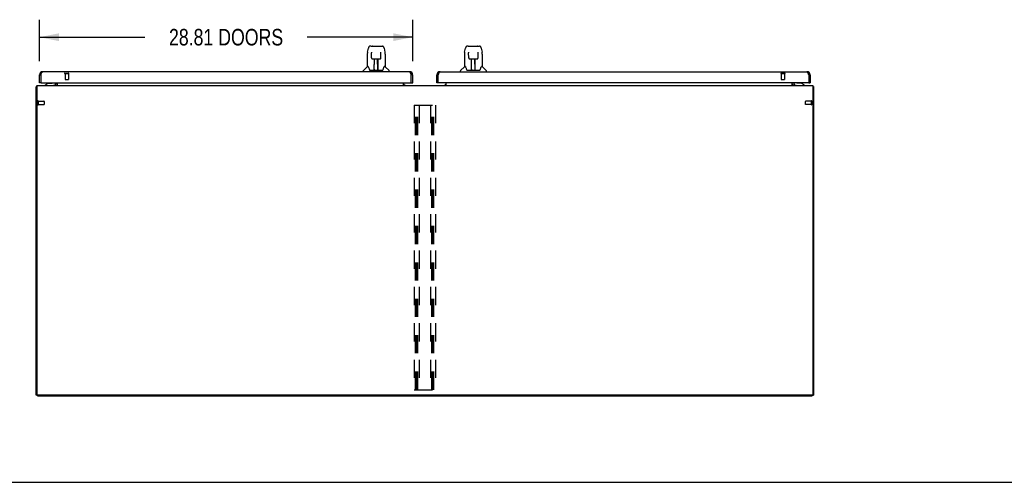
# Model space of a CAD drawing. Header units: inches. Extents: x 0 to 256, y 0 to 165.
# Tile 2 of 88: x 52 to 128, y 0 to 36. Entities that reach past the tile are written whole.
import ezdxf

# ---------------------------------------------------------------- set-up
doc = ezdxf.new("R2010")
doc.units = ezdxf.units.IN
doc.header["$LTSCALE"] = 14.05744
doc.header["$MEASUREMENT"] = 0
doc.linetypes.add('HIDDEN', pattern=[0.2, 0.1, -0.1])
doc.layers.get('0').update_dxf_attribs({"linetype": 'CONTINUOUS'})
for name, color, linetype in [('02___PRT_ALL_AXES', 7, 'CONTINUOUS'), ('DEFAULT_2', 8, 'HIDDEN'), ('DIMENSIONS', 7, 'CONTINUOUS')]:
    doc.layers.add(name, color=color, linetype=linetype)
doc.styles.get("Standard").update_dxf_attribs({"font": 'txt', "width": 0.8})
doc.dimstyles.new('DIMSTYLE_1', dxfattribs={"dimtxt": 1.277949, "dimasz": 1.50347, "dimexe": 0.09, "dimexo": 0.07, "dimgap": 0.0425, "dimtad": 0, "dimtih": 1, "dimtoh": 1, "dimzin": 4, "dimdsep": 46, "dimtxsty": 'Standard', "dimblk": '_FILLED', "dimblk1": '_FILLED', "dimblk2": '_FILLED', "dimcen": 0.09, "dimadec": 0, "dimazin": 0, "dimtfac": 1, "dimtofl": 0, "dimtmove": 0, "dimatfit": 3, "dimldrblk": '_FILLED', "dimfxl": 0, "dimtolj": 1, "dimtzin": 4, "dimarcsym": 0})

# ---------------------------------------------------------------- blocks, each defined once
blk = doc.blocks.new('_FILLED')
at = {"color": 0, "linetype": 'ByBlock'}
blk.add_solid([(0, 0), (-1, 0.2), (-1, -0.2)], dxfattribs=at)
blk = doc.blocks.new('*D20')
at = {"layer": 'DIMENSIONS', "color": 2, "linetype": 'Continuous'}
for p, q in [((53.304, 32.539), (53.304, 35.754)), ((82.117, 32.539), (82.117, 35.754)), ((53.304, 34.401), (61.448, 34.401)), ((82.117, 34.401), (73.972, 34.401))]:
    blk.add_line(p, q, dxfattribs=at)
at = {"layer": 'DIMENSIONS', "color": 2, "linetype": 'Continuous', "xscale": 1.5034695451, "yscale": 1.5034695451, "zscale": 1.5034695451, "rotation": 180}
blk.add_blockref('_FILLED', (53.304, 34.401), dxfattribs=at)
at = {"layer": 'DIMENSIONS', "color": 2, "linetype": 'Continuous', "xscale": 1.5034695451, "yscale": 1.5034695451, "zscale": 1.5034695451}
blk.add_blockref('_FILLED', (82.117, 34.401), dxfattribs=at)
at = {"layer": 'DIMENSIONS', "color": 2, "linetype": 'Continuous', "insert": (67.71, 35.04), "char_height": 1.27795, "width": 11.24595, "attachment_point": 2, "line_spacing_factor": 0.9}
blk.add_mtext('28.81 DOORS', dxfattribs=at)

msp = doc.modelspace()

# ---------------------------------------------------------------- linework, layer by layer
at = {"color": 7, "linetype": 'Continuous'}
for p, q in [((78.63, 33.242), (78.695, 33.547)), ((78.899, 33.701), (78.819, 33.701)), ((78.9, 33.701), (79.788, 33.701)), ((78.905, 33.701), (78.904, 33.701)), ((79.01, 33.713), (79.597, 33.713)), ((79.912, 33.547), (79.977, 33.242)), ((86.131, 33.242), (86.196, 33.547)), ((86.4, 33.701), (86.32, 33.701)), ((86.401, 33.701), (87.289, 33.701)), ((86.406, 33.701), (86.405, 33.701)), ((86.511, 33.713), (87.098, 33.713)), ((87.413, 33.547), (87.478, 33.242)), ((78.615, 33.099), (78.615, 32.127)), ((78.937, 33.19), (78.917, 33.19)), ((78.936, 33.226), (78.936, 33.222)), ((78.936, 33.222), (78.937, 33.218)), ((78.937, 33.218), (78.937, 33.21)), ((78.937, 33.21), (78.937, 33.199)), ((78.944, 32.795), (78.937, 33.199)), ((79.016, 32.718), (79.023, 32.717)), ((79.024, 32.717), (79.144, 32.717)), ((79.154, 31.871), (79.169, 32.718)), ((79.162, 32.302), (79.162, 32.718)), ((79.181, 32.718), (79.427, 32.718)), ((79.43, 31.851), (79.414, 32.718)), ((79.445, 31.851), (79.445, 32.718)), ((79.463, 32.717), (79.583, 32.717)), ((79.663, 32.795), (79.67, 33.207)), ((79.67, 33.207), (79.671, 33.216)), ((79.69, 33.19), (79.67, 33.19)), ((79.671, 33.216), (79.671, 33.22)), ((79.983, 33.21), (79.977, 33.242)), ((79.993, 33.098), (79.993, 32.127)), ((86.116, 33.099), (86.116, 32.127)), ((86.438, 33.19), (86.418, 33.19)), ((86.437, 33.226), (86.437, 33.222)), ((86.437, 33.222), (86.438, 33.218)), ((86.438, 33.218), (86.438, 33.21)), ((86.438, 33.21), (86.438, 33.199)), ((86.445, 32.795), (86.438, 33.199)), ((86.517, 32.718), (86.524, 32.717)), ((86.525, 32.717), (86.645, 32.717)), ((86.655, 31.871), (86.67, 32.718)), ((86.663, 32.302), (86.663, 32.718)), ((86.682, 32.718), (86.928, 32.718)), ((86.931, 31.851), (86.915, 32.718)), ((86.946, 31.851), (86.946, 32.718)), ((86.964, 32.717), (87.084, 32.717)), ((87.164, 32.795), (87.171, 33.207)), ((87.171, 33.207), (87.172, 33.216)), ((87.191, 33.19), (87.171, 33.19)), ((87.172, 33.216), (87.172, 33.22)), ((87.484, 33.21), (87.478, 33.242)), ((87.494, 33.098), (87.494, 32.127)), ((78.609, 32.121), (78.311, 31.823)), ((78.688, 32.127), (78.615, 32.127)), ((78.684, 32.127), (78.69, 32.117)), ((78.75, 31.962), (78.765, 31.915)), ((79.167, 32.572), (79.162, 32.572)), ((79.165, 32.493), (79.162, 32.493)), ((79.165, 32.481), (79.162, 32.481)), ((79.445, 32.572), (79.417, 32.572)), ((79.445, 32.493), (79.418, 32.493)), ((79.445, 32.481), (79.419, 32.481)), ((79.423, 32.253), (79.445, 32.253)), ((79.445, 32.249), (79.423, 32.249)), ((79.917, 32.116), (79.922, 32.125)), ((79.993, 32.127), (79.92, 32.127)), ((79.998, 32.121), (80.296, 31.823)), ((86.11, 32.121), (85.812, 31.823)), ((86.189, 32.127), (86.116, 32.127)), ((86.185, 32.127), (86.191, 32.117)), ((86.251, 31.962), (86.266, 31.915)), ((86.668, 32.572), (86.663, 32.572)), ((86.666, 32.493), (86.663, 32.493)), ((86.666, 32.481), (86.663, 32.481)), ((86.946, 32.572), (86.918, 32.572)), ((86.946, 32.493), (86.919, 32.493)), ((86.946, 32.481), (86.92, 32.481)), ((86.924, 32.253), (86.946, 32.253)), ((86.946, 32.249), (86.924, 32.249)), ((87.418, 32.116), (87.423, 32.125)), ((87.494, 32.127), (87.421, 32.127)), ((87.499, 32.121), (87.797, 31.823)), ((53.304, 31.486), (53.408, 31.486)), ((78.3, 31.733), (78.3, 31.795)), ((78.765, 31.915), (78.768, 31.907)), ((78.782, 31.874), (78.788, 31.867)), ((78.818, 31.851), (79.789, 31.851)), ((79.155, 31.923), (79.155, 31.897)), ((79.162, 31.851), (79.162, 31.855)), ((79.429, 31.897), (79.428, 31.923)), ((79.839, 31.906), (79.842, 31.915)), ((80.308, 31.733), (80.308, 31.795)), ((82.117, 31.486), (82.013, 31.486)), ((83.992, 31.486), (84.096, 31.486)), ((85.801, 31.733), (85.801, 31.795)), ((86.266, 31.915), (86.269, 31.907)), ((86.283, 31.874), (86.289, 31.867)), ((86.319, 31.851), (87.29, 31.851)), ((86.656, 31.923), (86.656, 31.897)), ((86.663, 31.851), (86.663, 31.855)), ((86.93, 31.897), (86.929, 31.923)), ((87.34, 31.906), (87.343, 31.915)), ((87.809, 31.733), (87.809, 31.795)), ((112.804, 31.486), (112.7, 31.486)), ((53.106, 30.575), (53.054, 30.575)), ((53.408, 30.879), (53.304, 30.879)), ((53.408, 30.909), (53.408, 30.879)), ((54.004, 30.857), (53.765, 30.719)), ((53.765, 30.679), (53.765, 30.719)), ((53.901, 30.797), (53.901, 30.809)), ((53.901, 30.809), (53.921, 30.809)), ((54.004, 30.857), (54.277, 30.857)), ((54.533, 30.719), (54.533, 30.719)), ((54.533, 30.719), (54.533, 30.719)), ((54.57, 30.68), (54.536, 30.715)), ((54.552, 30.837), (54.552, 30.879)), ((82.013, 30.879), (82.013, 30.909)), ((82.013, 30.879), (82.117, 30.879)), ((84.096, 30.879), (83.992, 30.879)), ((84.096, 30.909), (84.096, 30.879)), ((111.556, 30.837), (111.556, 30.879)), ((112.105, 30.857), (111.831, 30.857)), ((112.343, 30.719), (112.105, 30.857)), ((112.207, 30.809), (112.187, 30.809)), ((112.207, 30.797), (112.207, 30.809)), ((112.343, 30.679), (112.343, 30.719)), ((112.7, 30.879), (112.7, 30.909)), ((112.7, 30.879), (112.804, 30.879)), ((113.002, 30.575), (113.054, 30.575)), ((53.158, 6.731), (53.054, 6.731)), ((53.158, 6.679), (53.158, 6.732)), ((53.158, 6.679), (112.95, 6.679)), ((112.95, 6.679), (112.95, 6.732)), ((112.95, 6.731), (113.054, 6.731)), ((0, 0), (255.59, 0))]:
    msp.add_line(p, q, dxfattribs=at)
at = {"color": 3, "linetype": 'Continuous'}
for p, q in [((53.304, 30.879), (53.304, 31.486)), ((53.408, 31.486), (53.408, 30.909)), ((81.87, 31.733), (53.551, 31.733)), ((82.013, 31.486), (82.002, 31.516)), ((82.013, 30.909), (82.013, 31.486)), ((82.117, 30.879), (82.117, 31.486)), ((83.992, 30.879), (83.992, 31.486)), ((84.096, 30.909), (84.096, 31.486)), ((84.238, 31.733), (112.558, 31.733)), ((112.7, 31.486), (112.689, 31.516)), ((112.7, 31.486), (112.7, 30.909)), ((112.804, 31.486), (112.804, 30.879)), ((53.054, 6.731), (53.054, 30.575)), ((53.106, 30.679), (53.106, 6.794)), ((53.106, 30.679), (113.002, 30.679)), ((53.438, 30.879), (81.983, 30.879)), ((54.533, 30.719), (54.534, 30.718)), ((54.534, 30.718), (54.535, 30.717)), ((54.535, 30.717), (54.539, 30.711)), ((54.575, 30.822), (54.575, 30.879)), ((54.679, 30.879), (54.679, 30.679)), ((81.408, 30.679), (81.408, 30.879)), ((112.67, 30.879), (84.126, 30.879)), ((84.7, 30.679), (84.7, 30.879)), ((111.429, 30.679), (111.429, 30.879)), ((111.533, 30.879), (111.533, 30.783)), ((111.54, 30.681), (111.538, 30.681)), ((113.002, 30.679), (113.002, 6.794)), ((113.054, 30.575), (113.054, 6.731)), ((112.94, 6.731), (53.169, 6.731))]:
    msp.add_line(p, q, dxfattribs=at)
at = {"color": 7, "linetype": 'Continuous'}
for points in [[(78.819, 33.701), (78.815, 33.701), (78.799, 33.699), (78.785, 33.695), (78.771, 33.688), (78.758, 33.679), (78.748, 33.669), (78.738, 33.658), (78.73, 33.646), (78.722, 33.633), (78.716, 33.618), (78.71, 33.601), (78.704, 33.583), (78.698, 33.562), (78.695, 33.547)], [(79.889, 33.624), (79.883, 33.637), (79.876, 33.648), (79.869, 33.659), (79.86, 33.669), (79.851, 33.678), (79.84, 33.685), (79.829, 33.692), (79.816, 33.697), (79.803, 33.7), (79.788, 33.701)], [(79.912, 33.547), (79.91, 33.559), (79.905, 33.578), (79.9, 33.595), (79.894, 33.61), (79.889, 33.624)], [(86.32, 33.701), (86.316, 33.701), (86.3, 33.699), (86.286, 33.695), (86.272, 33.688), (86.259, 33.679), (86.249, 33.669), (86.239, 33.658), (86.231, 33.646), (86.223, 33.633), (86.217, 33.618), (86.211, 33.601), (86.205, 33.583), (86.199, 33.562), (86.196, 33.547)], [(87.39, 33.624), (87.384, 33.637), (87.377, 33.648), (87.37, 33.659), (87.361, 33.669), (87.352, 33.678), (87.341, 33.685), (87.33, 33.692), (87.317, 33.697), (87.304, 33.7), (87.289, 33.701)], [(87.413, 33.547), (87.411, 33.559), (87.406, 33.578), (87.401, 33.595), (87.395, 33.61), (87.39, 33.624)], [(78.63, 33.242), (78.624, 33.21), (78.618, 33.168), (78.615, 33.125), (78.615, 33.099)], [(78.936, 33.23), (78.936, 33.23), (78.936, 33.23), (78.936, 33.23), (78.936, 33.229), (78.936, 33.228), (78.936, 33.227), (78.936, 33.226)], [(78.944, 32.795), (78.945, 32.783), (78.948, 32.77), (78.954, 32.758), (78.961, 32.747), (78.97, 32.738), (78.98, 32.73), (78.992, 32.724), (79.004, 32.72), (79.016, 32.718)], [(79.144, 32.717), (79.148, 32.717), (79.157, 32.718), (79.165, 32.718)], [(79.165, 32.718), (79.174, 32.718), (79.18, 32.718)], [(79.427, 32.718), (79.435, 32.718), (79.443, 32.718)], [(79.443, 32.718), (79.452, 32.717), (79.461, 32.717), (79.463, 32.717)], [(79.584, 32.717), (79.593, 32.718), (79.605, 32.72), (79.617, 32.724), (79.628, 32.731), (79.638, 32.739), (79.647, 32.748), (79.654, 32.759), (79.659, 32.772), (79.662, 32.785), (79.663, 32.795)], [(79.671, 33.22), (79.671, 33.224), (79.671, 33.226), (79.671, 33.227), (79.671, 33.228), (79.671, 33.229), (79.671, 33.23), (79.671, 33.23)], [(79.993, 33.098), (79.992, 33.126), (79.989, 33.168), (79.983, 33.21)], [(86.131, 33.242), (86.125, 33.21), (86.119, 33.168), (86.116, 33.125), (86.116, 33.099)], [(86.437, 33.23), (86.437, 33.23), (86.437, 33.23), (86.437, 33.23), (86.437, 33.229), (86.437, 33.228), (86.437, 33.227), (86.437, 33.226)], [(86.445, 32.795), (86.446, 32.783), (86.449, 32.77), (86.455, 32.758), (86.462, 32.747), (86.471, 32.738), (86.481, 32.73), (86.493, 32.724), (86.505, 32.72), (86.517, 32.718)], [(86.645, 32.717), (86.649, 32.717), (86.658, 32.718), (86.666, 32.718)], [(86.666, 32.718), (86.675, 32.718), (86.681, 32.718)], [(86.928, 32.718), (86.936, 32.718), (86.944, 32.718)], [(86.944, 32.718), (86.953, 32.717), (86.962, 32.717), (86.964, 32.717)], [(87.085, 32.717), (87.094, 32.718), (87.106, 32.72), (87.118, 32.724), (87.129, 32.731), (87.139, 32.739), (87.148, 32.748), (87.155, 32.759), (87.16, 32.772), (87.163, 32.785), (87.164, 32.795)], [(87.172, 33.22), (87.172, 33.224), (87.172, 33.226), (87.172, 33.227), (87.172, 33.228), (87.172, 33.229), (87.172, 33.23), (87.172, 33.23)], [(87.494, 33.098), (87.493, 33.126), (87.49, 33.168), (87.484, 33.21)], [(78.69, 32.117), (78.704, 32.089), (78.718, 32.054), (78.734, 32.011), (78.75, 31.962)], [(79.842, 31.915), (79.856, 31.961), (79.872, 32.009), (79.888, 32.052), (79.903, 32.088), (79.917, 32.116)], [(86.191, 32.117), (86.205, 32.089), (86.219, 32.054), (86.235, 32.011), (86.251, 31.962)], [(87.343, 31.915), (87.357, 31.961), (87.373, 32.009), (87.389, 32.052), (87.404, 32.088), (87.418, 32.116)], [(78.768, 31.907), (78.772, 31.894), (78.777, 31.883), (78.782, 31.874)], [(78.788, 31.867), (78.794, 31.861), (78.8, 31.856), (78.808, 31.853), (78.816, 31.851), (78.817, 31.851)], [(79.79, 31.851), (79.791, 31.851), (79.799, 31.852), (79.806, 31.856), (79.813, 31.861)], [(79.813, 31.861), (79.819, 31.867), (79.825, 31.874)], [(79.825, 31.874), (79.83, 31.883), (79.835, 31.893), (79.839, 31.906)], [(86.269, 31.907), (86.273, 31.894), (86.278, 31.883), (86.283, 31.874)], [(86.289, 31.867), (86.295, 31.861), (86.301, 31.856), (86.309, 31.853), (86.317, 31.851), (86.318, 31.851)], [(87.291, 31.851), (87.292, 31.851), (87.3, 31.852), (87.307, 31.856), (87.314, 31.861)], [(87.314, 31.861), (87.32, 31.867), (87.326, 31.874)], [(87.326, 31.874), (87.331, 31.883), (87.336, 31.893), (87.34, 31.906)]]:
    msp.add_lwpolyline(points, dxfattribs=at)
at = {"color": 3, "linetype": 'Continuous'}
for points in [[(53.408, 31.486), (53.419, 31.516), (53.425, 31.531), (53.43, 31.545), (53.435, 31.56), (53.441, 31.574), (53.446, 31.588), (53.452, 31.601), (53.457, 31.614), (53.463, 31.626), (53.468, 31.638), (53.474, 31.65), (53.479, 31.661), (53.485, 31.671), (53.49, 31.681), (53.496, 31.689), (53.501, 31.697), (53.507, 31.705), (53.512, 31.711), (53.518, 31.717), (53.523, 31.722), (53.529, 31.726), (53.534, 31.729), (53.54, 31.731), (53.545, 31.733), (53.551, 31.733)], [(82.002, 31.516), (81.996, 31.531), (81.991, 31.545), (81.985, 31.56), (81.98, 31.574), (81.974, 31.588), (81.969, 31.601), (81.963, 31.614), (81.958, 31.626), (81.952, 31.638), (81.947, 31.65), (81.941, 31.661), (81.936, 31.671), (81.93, 31.681), (81.925, 31.689), (81.919, 31.697), (81.914, 31.705), (81.908, 31.711), (81.903, 31.717), (81.897, 31.722), (81.892, 31.726), (81.887, 31.729), (81.881, 31.731), (81.876, 31.733), (81.87, 31.733)], [(84.096, 31.486), (84.107, 31.516), (84.112, 31.531), (84.118, 31.545), (84.123, 31.56), (84.128, 31.574), (84.134, 31.588), (84.139, 31.601), (84.145, 31.614), (84.15, 31.626), (84.156, 31.638), (84.161, 31.65), (84.167, 31.661), (84.172, 31.671), (84.178, 31.681), (84.183, 31.689), (84.189, 31.697), (84.194, 31.705), (84.2, 31.711), (84.205, 31.717), (84.211, 31.722), (84.216, 31.726), (84.222, 31.729), (84.227, 31.731), (84.233, 31.733), (84.238, 31.733)], [(112.689, 31.516), (112.684, 31.531), (112.678, 31.545), (112.673, 31.56), (112.667, 31.574), (112.662, 31.588), (112.656, 31.601), (112.651, 31.614), (112.645, 31.626), (112.64, 31.638), (112.634, 31.65), (112.629, 31.661), (112.623, 31.671), (112.618, 31.681), (112.612, 31.689), (112.607, 31.697), (112.601, 31.705), (112.596, 31.711), (112.59, 31.717), (112.585, 31.722), (112.58, 31.726), (112.574, 31.729), (112.569, 31.731), (112.563, 31.733), (112.558, 31.733)], [(53.09, 30.591), (53.082, 30.59), (53.078, 30.589), (53.075, 30.588), (53.072, 30.587), (53.069, 30.587), (53.066, 30.586), (53.063, 30.585), (53.061, 30.584), (53.059, 30.583), (53.058, 30.582), (53.056, 30.581), (53.055, 30.58), (53.055, 30.578), (53.054, 30.577), (53.054, 30.575)], [(53.106, 30.595), (53.106, 30.595), (53.102, 30.594), (53.098, 30.593), (53.094, 30.592), (53.09, 30.591)], [(54.532, 30.72), (54.532, 30.72), (54.532, 30.72), (54.533, 30.719), (54.533, 30.719)], [(54.539, 30.711), (54.541, 30.709), (54.542, 30.707), (54.544, 30.705), (54.546, 30.702)], [(54.546, 30.702), (54.547, 30.7), (54.549, 30.698), (54.552, 30.695), (54.554, 30.693), (54.556, 30.691), (54.558, 30.688), (54.561, 30.686)], [(54.561, 30.686), (54.563, 30.684), (54.566, 30.683), (54.568, 30.681), (54.57, 30.681)], [(111.548, 30.688), (111.546, 30.686), (111.544, 30.684), (111.542, 30.683), (111.54, 30.681)], [(111.559, 30.698), (111.554, 30.693), (111.552, 30.691), (111.55, 30.689), (111.548, 30.688)], [(111.569, 30.705), (111.569, 30.705), (111.568, 30.705), (111.567, 30.705), (111.567, 30.704), (111.566, 30.704), (111.565, 30.703), (111.564, 30.702), (111.562, 30.701), (111.561, 30.7), (111.559, 30.698)], [(113.002, 30.595), (113.002, 30.595), (113.006, 30.594), (113.01, 30.593), (113.015, 30.592), (113.019, 30.591), (113.026, 30.59)], [(113.026, 30.59), (113.03, 30.589), (113.033, 30.588), (113.036, 30.587), (113.039, 30.587), (113.042, 30.586), (113.045, 30.585), (113.047, 30.584), (113.049, 30.583), (113.051, 30.582), (113.052, 30.581), (113.053, 30.58), (113.053, 30.578), (113.054, 30.577), (113.054, 30.575)]]:
    msp.add_lwpolyline(points, dxfattribs=at)
at = {"color": 7, "linetype": 'Continuous'}
for centre, radius, start, end in [((79.01, 33.694), 0.0197, 90, 156.39296), ((79.597, 33.694), 0.0197, 23.60704, 90), ((86.511, 33.694), 0.0197, 90, 156.39296), ((87.098, 33.694), 0.0197, 23.60704, 90), ((78.623, 32.107), 0.0197, 97.5, 135), ((79.984, 32.107), 0.0197, 45, 82.5), ((86.124, 32.107), 0.0197, 97.5, 135), ((87.485, 32.107), 0.0197, 45, 82.5), ((53.551, 31.486), 0.142, 138.64422, 180), ((53.558, 31.479), 0.15, 141.93305, 176.53503), ((78.339, 31.795), 0.0394, 135, 180), ((79.174, 31.871), 0.0197, 179, 270), ((79.174, 31.871), 0.0197, 260.73897, 269.92316), ((79.41, 31.871), 0.0197, 270, 1), ((79.41, 31.871), 0.0197, 270.07713, 272.64688), ((80.268, 31.795), 0.0394, 0, 45), ((81.87, 31.486), 0.142, 0, 41.35578), ((81.863, 31.479), 0.15, 3.46539, 38.0665), ((84.238, 31.486), 0.142, 138.64422, 180), ((84.246, 31.479), 0.15, 141.93305, 176.53503), ((85.84, 31.795), 0.0394, 135, 180), ((86.675, 31.871), 0.0197, 179, 270), ((86.675, 31.871), 0.0197, 260.73897, 269.92316), ((86.911, 31.871), 0.0197, 270, 1), ((86.911, 31.871), 0.0197, 270.07713, 272.64688), ((87.769, 31.795), 0.0394, 0, 45), ((112.558, 31.486), 0.142, 0, 41.35578), ((112.55, 31.479), 0.15, 3.46539, 38.0665), ((54.016, 30.793), 0.116, 132.71968, 172.41298), ((54.277, 30.955), 0.0984, 270, 309.36477), ((54.222, 30.793), 0.116, 37.53128, 47.28032), ((54.395, 30.837), 0.157, 270, 360), ((54.433, 30.822), 0.246, 324.6735, 360), ((111.637, 30.783), 0.208, 180, 210.01397), ((111.713, 30.837), 0.157, 180, 270), ((111.831, 30.955), 0.0984, 230.63523, 270), ((111.886, 30.793), 0.116, 132.71968, 142.46872), ((112.092, 30.793), 0.116, 7.58702, 47.28032)]:
    msp.add_arc(centre, radius, start, end, dxfattribs=at)
at = {"color": 3, "linetype": 'Continuous'}
for centre, radius, start, end in [((53.551, 31.486), 0.246, 90, 180), ((81.87, 31.486), 0.246, 0, 90), ((84.238, 31.486), 0.246, 90, 180), ((112.558, 31.486), 0.246, 0, 90), ((53.438, 30.909), 0.03, 180, 270), ((54.433, 30.822), 0.142, 270, 360), ((81.551, 30.822), 0.142, 180, 270), ((81.983, 30.909), 0.03, 270, 360), ((84.126, 30.909), 0.03, 180, 270), ((84.558, 30.822), 0.142, 270, 360), ((111.637, 30.783), 0.104, 180, 270), ((112.67, 30.909), 0.03, 270, 360), ((53.169, 6.794), 0.0625, 180, 270), ((112.94, 6.794), 0.0625, 270, 360)]:
    msp.add_arc(centre, radius, start, end, dxfattribs=at)
at = {"color": 7, "linetype": 'Continuous'}
for centre, major_axis, start_param, end_param in [((79.154, 31.89), (0, 0.0394), -2.940151, -2.835726), ((79.43, 31.89), (0.0394, 0), -1.875951, -1.570796), ((86.655, 31.89), (0.0394, 0), -1.369355, -1.26493), ((86.931, 31.89), (0.0394, 0), -1.875951, -1.570796)]:
    msp.add_ellipse(centre, major_axis=major_axis, ratio=1, start_param=start_param, end_param=end_param, dxfattribs=at)
at = {"layer": '02___PRT_ALL_AXES', "color": 8, "linetype": 'HIDDEN'}
for p, q in [((55.284, 31.586), (55.284, 31.139)), ((55.284, 31.586), (55.532, 31.586)), ((55.532, 31.586), (55.532, 31.139)), ((110.576, 31.586), (110.824, 31.586)), ((110.576, 31.586), (110.576, 31.139)), ((110.824, 31.586), (110.824, 31.139)), ((53.201, 29.449), (53.201, 29.201)), ((53.201, 29.449), (53.648, 29.449)), ((53.201, 29.201), (53.648, 29.201)), ((112.897, 29.449), (112.45, 29.449)), ((112.897, 29.201), (112.45, 29.201)), ((112.897, 29.201), (112.897, 29.449))]:
    msp.add_line(p, q, dxfattribs=at)
at = {"layer": 'DEFAULT_2', "color": 8, "linetype": 'HIDDEN'}
for p, q in [((55.266, 31.629), (55.55, 31.629)), ((55.266, 31.586), (55.55, 31.586)), ((110.558, 31.629), (110.842, 31.629)), ((110.558, 31.586), (110.842, 31.586)), ((55.294, 31.129), (55.522, 31.129)), ((110.586, 31.129), (110.814, 31.129)), ((53.158, 29.467), (53.158, 29.183)), ((53.201, 29.467), (53.201, 29.183)), ((53.658, 29.439), (53.658, 29.211)), ((82.242, 29.158), (82.242, 7.158)), ((82.242, 29.158), (83.867, 29.158)), ((82.346, 7.158), (82.346, 29.158)), ((82.435, 7.158), (82.435, 29.158)), ((82.513, 7.158), (82.513, 29.158)), ((82.617, 29.158), (82.617, 7.158)), ((83.492, 29.158), (83.492, 7.158)), ((83.596, 7.158), (83.596, 29.158)), ((83.685, 7.158), (83.685, 29.158)), ((83.763, 7.158), (83.763, 29.158)), ((83.867, 29.158), (83.867, 7.158)), ((112.44, 29.211), (112.44, 29.439)), ((112.897, 29.183), (112.897, 29.467)), ((112.94, 29.183), (112.94, 29.467)), ((82.242, 7.158), (83.867, 7.158))]:
    msp.add_line(p, q, dxfattribs=at)
for centre, radius, start, end in [((55.266, 31.607), 0.0215, 90, 270), ((55.55, 31.607), 0.0215, 270, 90), ((110.558, 31.607), 0.0215, 90, 270), ((110.842, 31.607), 0.0215, 270, 90), ((55.294, 31.139), 0.01, 180, 270), ((55.522, 31.139), 0.01, 270, 360), ((110.586, 31.139), 0.01, 180, 270), ((110.814, 31.139), 0.01, 270, 360), ((53.18, 29.467), 0.0215, 0, 180), ((53.18, 29.183), 0.0215, 180, 360), ((53.648, 29.439), 0.01, 0, 90), ((53.648, 29.211), 0.01, 270, 360), ((112.45, 29.439), 0.01, 90, 180), ((112.45, 29.211), 0.01, 180, 270), ((112.918, 29.467), 0.0215, 360, 180), ((112.918, 29.183), 0.0215, 180, 0)]:
    msp.add_arc(centre, radius, start, end, dxfattribs=at)

# ---------------------------------------------------------------- dimensions: what is measured, and where the dimension line sits
at = {"layer": 'DIMENSIONS', "color": 2, "linetype": 'Continuous'}
dim = msp.add_linear_dim(base=(82.117, 34.401), p1=(53.304, 32.469), p2=(82.117, 32.469), text='<> DOORS', dimstyle='DIMSTYLE_1', dxfattribs=at)
dim.commit()
dim.dimension.update_dxf_attribs({"geometry": '*D20', "text_midpoint": (67.71, 34.401), "dimtype": 160})

doc.saveas('drawing.dxf')
